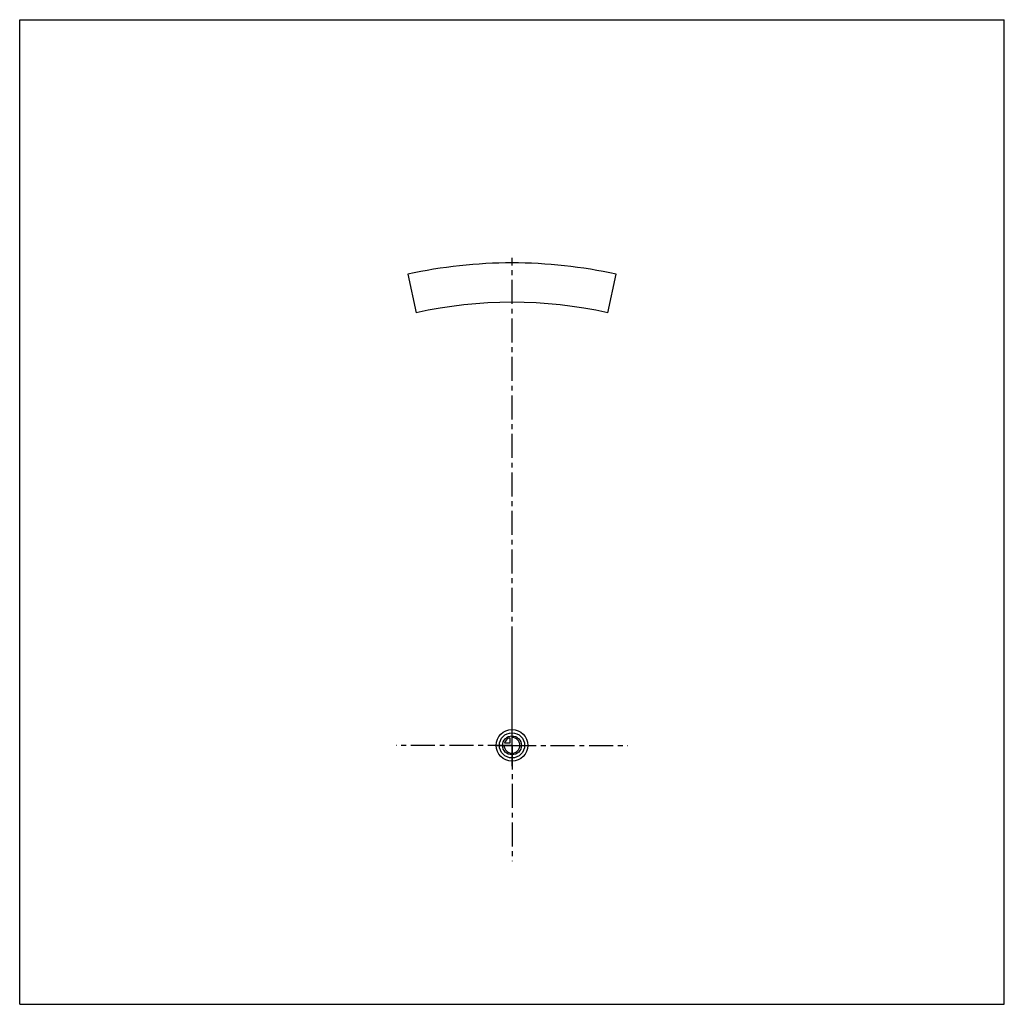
# Model space of a CAD drawing. Header units: millimetres. Extents: x 0 to 1000, y 0 to 1000.
import ezdxf

# ---------------------------------------------------------------- set-up
doc = ezdxf.new("R2010")
doc.units = ezdxf.units.MM
doc.header["$LTSCALE"] = 65.185185
doc.linetypes.add('CENTER', pattern=[0.6, 0.375, -0.075, 0.075, -0.075])
doc.layers.get('0').update_dxf_attribs({"linetype": 'CONTINUOUS'})
for name, color, linetype in [('ACHSEN_S', 7, 'CONTINUOUS'), ('KOERPER', 7, 'CONTINUOUS'), ('KURVEN', 7, 'CONTINUOUS')]:
    doc.layers.add(name, color=color, linetype=linetype)

msp = doc.modelspace()

# ---------------------------------------------------------------- linework, layer by layer
at = {"color": 7, "linetype": 'Continuous'}
for p, q in [((0, 0), (0, 1000)), ((0, 1000), (1000, 1000)), ((1000, 0), (1000, 1000)), ((0, 0), (1000, 0))]:
    msp.add_line(p, q, dxfattribs=at)
at = {"layer": 'ACHSEN_S', "color": 40, "linetype": 'CENTER'}
msp.add_line((500, 242), (500, 758), dxfattribs=at)
at = {"layer": 'KOERPER', "color": 7, "linetype": 'Continuous'}
for p, q in [((394.2, 741.4), (402.8, 702.4)), ((597.2, 702.4), (605.8, 741.4))]:
    msp.add_line(p, q, dxfattribs=at)
at = {"layer": 'KOERPER', "color": 40, "linetype": 'CENTER'}
for q in [(500, 380.5), (382.5, 263), (617.5, 263), (500, 145.5)]:
    msp.add_line((500, 263), q, dxfattribs=at)
at = {"layer": 'KOERPER', "color": 7, "linetype": 'Continuous'}
for radius in [490, 450]:
    msp.add_arc((500, 263), radius, 77.5261, 102.4739, dxfattribs=at)
at = {"layer": 'KURVEN', "color": 40, "linetype": 'Continuous'}
for p, q in [((497.8, 270.7), (497.8, 265.2)), ((500, 247), (500, 279)), ((484, 263), (516, 263)), ((497.8, 265.2), (492.3, 265.2))]:
    msp.add_line(p, q, dxfattribs=at)
for radius in [16, 12.8, 9.6]:
    msp.add_circle((500, 263), radius, dxfattribs=at)
for start, end in [(180, 90), (105.962, 164.038)]:
    msp.add_arc((500, 263), 8, start, end, dxfattribs=at)

doc.saveas('drawing.dxf')
